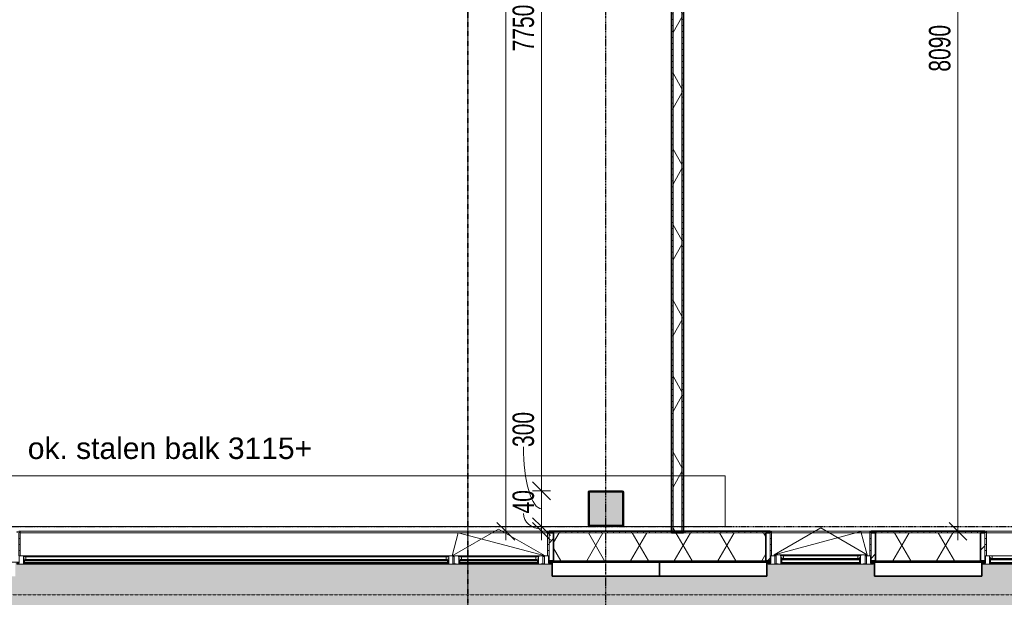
# Model space of a CAD drawing. Header units: millimetres. Extents: x -80560 to 110805, y -11020 to 52719.
# Tile 9 of 152: x 40780 to 49034, y 9408 to 14249. Entities that reach past the tile are written whole.
import ezdxf

# ---------------------------------------------------------------- set-up
doc = ezdxf.new("R2010")
doc.units = ezdxf.units.MM
for name, pattern in [('CENTER2', [20, 8, -4, 4, -4]), ('DASHDOT2', [8, 4, -2, 0, -2]), ('DASHED2', [6, 4, -2]), ('DASHED2-1', [3, 2, -1])]:
    doc.linetypes.add(name, pattern=pattern)
for name, color, linetype, lineweight in [('A-ANNO-DIMS', 211, 'Continuous', 9), ('A-ANNO-DIMS-100', 211, 'Continuous', 9), ('A-DETL-HDLN', 90, 'DASHED2', 18), ('A-DETL-MBND', 5, 'Continuous', 18), ('A-FLOR-OVHD', 1, 'DASHED2-1', 18), ('A-FLOR-PATT', 8, 'Continuous', 18), ('A-GENM', 13, 'Continuous', 18), ('A-GLAZ', 151, 'Continuous', 18), ('A-GLAZ-SILL', 1, 'Continuous', 18), ('A-WALL', 113, 'Continuous', 35), ('A-WALL-PATT', 111, 'Continuous', 35), ('G-ANNO-SYMB', 111, 'Continuous', 9), ('G-ANNO-TEXT', 231, 'Continuous', 9), ('I-WALL', 2, 'Continuous', 18), ('S-COLS', 52, 'Continuous', 18), ('S-GRID', 1, 'Continuous', 9)]:
    doc.layers.add(name, color=color, linetype=linetype, lineweight=lineweight)
doc.styles.add('Arial', font='arial.ttf', dxfattribs={"height": 180})
doc.styles.add('Arial_6', font='arial.ttf', dxfattribs={"width": 0.7, "height": 180})
doc.dimstyles.new('n3o_1_8', dxfattribs={"dimscale": 304.8, "dimtxt": 183.646692, "dimasz": 0.492126, "dimexe": 0.246063, "dimexo": 0.0625, "dimgap": 0.032808, "dimtad": 1, "dimdec": 0, "dimdsep": 46, "dimtxsty": 'Arial_6', "dimblk1": 'OBLIQUE', "dimblk2": 'OBLIQUE', "dimsah": 1, "dimcen": 0.09, "dimdle": 0.246063, "dimazin": 0, "dimtfac": 1, "dimtdec": 4, "dimtix": 1, "dimtmove": 0, "dimatfit": 3, "dimfxl": 0.246063, "dimfxlon": 1, "dimtvp": 1, "dimtolj": 1, "dimtzin": 0, "dimarcsym": 2})
doc.dimstyles.new('n3o_1_8_2', dxfattribs={"dimscale": 304.8, "dimtxt": 183.646692, "dimasz": 0.492126, "dimexe": 0.246063, "dimexo": 0.0625, "dimgap": 0.032808, "dimtad": 1, "dimdec": 0, "dimdsep": 46, "dimtxsty": 'Arial_6', "dimblk1": 'OBLIQUE', "dimblk2": 'OBLIQUE', "dimsah": 1, "dimcen": 0.09, "dimdle": 0.246063, "dimazin": 0, "dimtfac": 1, "dimtdec": 4, "dimtix": 1, "dimtmove": 1, "dimatfit": 3, "dimfxl": 0.246063, "dimfxlon": 1, "dimtvp": 1, "dimtolj": 1, "dimtzin": 0, "dimarcsym": 2})
pattern_1 = [(360, (46244.82, 13999), (1e-13, 50), [])]
pattern_2 = [(60, (24894.82, 0), (-274.963, 158.75), []), (120, (24894.82, 0), (-274.963, -158.75), [])]
pattern_3 = [(45, (0, 0), (-141.4214, 141.4214), [])]
pattern_4 = [(0, (0, 0), (0, 50), [])]

# ---------------------------------------------------------------- blocks, each defined once
blk = doc.blocks.new('Leonardo College_EHA_1489_R18_CF_situatie_2020_rvt-1-DO_00 begane grond')
at = {"layer": 'A-FLOR-PATT', "lineweight": 9}
h = blk.add_hatch(dxfattribs=at)
h.set_pattern_fill('FP_27', color=93, style=0, pattern_type=2)
h.set_pattern_definition([(90, (0, 0), (-456.197, 456.197), [120.967, -791.427]), (45, (0, 0), (-456.197, 456.197), [120.968, -524.193]), (135, (0, 0), (-456.197, -456.197), [120.968, -524.193])])
h.paths.add_polyline_path([(53547.8, 6923), (67447.4, 6923), (67424.9, 9701), (65130, 9701), (65130, 9711.4), (64440, 9713), (64440, 9701), (64450, 9701), (64450, 9584), (62200, 9584), (62200, 9701), (62210, 9701), (62210, 9720), (61625.9, 9721), (60390, 9721), (60390, 9701), (60400, 9701), (60400, 9584), (57700, 9584), (57700, 9701), (57710, 9701), (57710, 9721), (54990, 9721), (54990, 9701), (55000, 9701), (55000, 9584), (52300, 9584), (52300, 9701), (52268, 9701), (52268, 9694), (52290, 9694), (52290, 9684), (49610, 9684), (49610, 9694), (49632, 9694), (49632, 9701), (49600, 9700), (49600, 9584), (47450, 9584), (47450, 9701), (47418, 9701), (47418, 9694), (47440, 9694), (47440, 9684), (42960, 9684), (42960, 9694), (42982, 9694), (42982, 9701), (42950, 9700), (42950, 9584), (41600, 9584), (41600, 9701), (41568, 9701), (41568, 9694), (41590, 9694), (41590, 9684), (40683.4, 9684), (40682.5, 9678), (39817.5, 9678), (39816.6, 9684), (39710, 9684), (39710, 9694), (39732, 9694), (39732, 9701), (39700, 9701), (39700, 9584), (38800, 9584), (38800, 9701), (38768, 9701), (38768, 9694), (38790, 9694), (38790, 9684), (37910, 9684), (37910, 9694), (37932, 9694), (37932, 9701), (37900, 9701), (37900, 9584), (35200, 9584), (35200, 9701), (35168, 9701), (35168, 9694), (35190, 9694), (35190, 9684), (32510, 9684), (32510, 9694), (32532, 9694), (32532, 9701), (32500, 9701), (32500, 9584), (30100, 9584), (30100, 9701), (30068, 9701), (30068, 9694), (30090, 9694), (30090, 9684), (29210, 9684), (29210, 9694), (29232, 9694), (29232, 9701), (29200, 9701), (29200, 9584), (28527, 9584), (28527, 9701), (28495, 9701), (28495, 9694), (28517, 9694), (28517, 9684), (28412, 9684), (28409.5, 9668), (27544.5, 9668), (27542, 9684), (27437, 9684), (27437, 9694), (27459, 9694), (27459, 9701), (27427, 9701), (27427, 9584), (25750, 9584), (25750, 9701), (25718, 9701), (25718, 9694), (25740, 9694), (25740, 9684), (23960, 9684), (23960, 9694), (23982, 9694), (23982, 9701), (23950, 9700), (23950, 9584), (23050, 9584), (23050, 9701), (23018, 9701), (23018, 9694), (23040, 9694), (23040, 9684), (22160, 9684), (22160, 9694), (22182, 9694), (22182, 9701), (22150, 9701), (22150, 9584), (20350, 9584), (20350, 9701), (20318, 9701), (20318, 9694), (20340, 9694), (20340, 9684), (15860, 9684), (15860, 9694), (15882, 9694), (15882, 9701), (15850, 9700), (15850, 9584), (14384, 9584), (14384, 9721), (7590.2, 9721), (7590.2, 6923), (52710.1, 6923)], flags=0)
h.paths.add_polyline_path([(30068, 9713), (30073, 9713), (30073, 9721), (30068, 9721)], flags=0)
h.paths.add_polyline_path([(29227, 9713), (29232, 9713), (29232, 9721), (29227, 9721)], flags=0)
blk = doc.blocks.new('NLRS_28_SCO_UN_staalkolom koker betongevuld_gen_CGA - kolom B-1198781-DO_00 begane grond')
at = {"layer": 'S-COLS', "lineweight": 5}
h = blk.add_hatch(dxfattribs=at)
h.set_pattern_fill('FP_203', color=256, style=0, pattern_type=2)
h.set_pattern_definition([(45, (-20800, -10150), (-99.99975, 99.99975), []), (45, (-20715, -10150), (-99.99975, 99.99975), []), (45, (-20710, -10150), (-99.99975, 99.99975), []), (45, (-20705, -10150), (-99.99975, 99.99975), []), (45, (-20700, -10150), (-99.99975, 99.99975), []), (45, (-20695, -10150), (-99.99975, 99.99975), []), (45, (-20690, -10150), (-99.99975, 99.99975), []), (45, (-20685, -10150), (-99.99975, 99.99975), [])])
h.paths.add_polyline_path([(138, -150), (146.5, -146.5), (150, -138), (150, 138), (146.5, 146.5), (138, 150), (-138, 150), (-146.5, 146.5), (-150, 138), (-150, -138), (-146.5, -146.5), (-138, -150)], flags=0)
h.paths.add_polyline_path([(-134, -142), (-139.7, -139.7), (-142, -134), (-142, 134), (-139.7, 139.7), (-134, 142), (134, 142), (139.7, 139.7), (142, 134), (142, -134), (139.7, -139.7), (134, -142)], flags=0)
at = {"layer": 'S-COLS', "lineweight": 9}
blk.add_hatch(color=256, dxfattribs=at).paths.add_polyline_path([(134, -142), (139.7, -139.7), (142, -134), (142, 134), (139.7, 139.7), (134, 142), (-134, 142), (-139.7, 139.7), (-142, 134), (-142, -134), (-139.7, -139.7), (-134, -142)], flags=0)
at = {"layer": 'S-COLS'}
for p, q in [((-150, 138), (-150, -138)), ((-142, -134), (-142, 134)), ((138, 150), (-138, 150)), ((-134, 142), (134, 142)), ((142, 134), (142, -134)), ((150, -138), (150, 138)), ((-138, -150), (138, -150)), ((134, -142), (-134, -142))]:
    blk.add_line(p, q, dxfattribs=at)
at = {"layer": 'S-COLS', "lineweight": 35}
for p, q in [((-142, 134), (-142, -134)), ((134, 142), (-134, 142)), ((142, -134), (142, 134)), ((-134, -142), (134, -142))]:
    blk.add_line(p, q, dxfattribs=at)
at = {"layer": 'S-COLS'}
for centre, radius, start, end in [((-138, 138), 12, 90, 180), ((-134, 134), 8, 90, 180), ((134, 134), 8, 0, 90), ((138, 138), 12, 0, 90), ((-138, -138), 12, 180, 270), ((-134, -134), 8, 180, 270), ((134, -134), 8, 270, 0), ((138, -138), 12, 270, 360)]:
    blk.add_arc(centre, radius, start, end, dxfattribs=at)
at = {"layer": 'S-COLS', "lineweight": 35}
for centre, start, end in [((-134, 134), 90, 180), ((134, 134), 360, 90), ((-134, -134), 180, 270), ((134, -134), 270, 360)]:
    blk.add_arc(centre, 8, start, end, dxfattribs=at)
blk = doc.blocks.new('19112_SW_LeonardoCollege_R2020_rvt-1-DO_00 begane grond')
at = {"color": 50, "lineweight": 9}
blk.add_blockref('NLRS_28_SCO_UN_staalkolom koker betongevuld_gen_CGA - kolom B-1198781-DO_00 begane grond', (20800, 10150), dxfattribs=at)
blk = doc.blocks.new('NLRS_41_GM_WPB_spouwlat-SH_generiek_ISR - 235x38-33885906-DO_00 begane grond')
at = {"layer": 'A-GENM'}
h = blk.add_hatch(dxfattribs=at)
h.set_pattern_fill('FP_78', color=256, style=0, pattern_type=2)
h.set_pattern_definition(pattern_3)
h.paths.add_polyline_path([(22177, 9713), (22177, 9948), (22139, 9948), (22139, 9713)], flags=0)
for p, q in [((22177, 9948), (22139, 9948)), ((22139, 9948), (22139, 9713)), ((22177, 9713), (22177, 9948)), ((22139, 9713), (22177, 9713))]:
    blk.add_line(p, q, dxfattribs=at)
blk = doc.blocks.new('NLRS_41_GM_WPB_spouwlat-SH_generiek_ISR - 235x38-V33-DO_00 begane grond')
at = {"layer": 'A-GENM'}
h = blk.add_hatch(dxfattribs=at)
h.set_pattern_fill('FP_78', color=256, style=0, pattern_type=2)
h.set_pattern_definition(pattern_3)
h.paths.add_polyline_path([(23061, 9713), (23061, 9948), (23023, 9948), (23023, 9713)], flags=0)
for p, q in [((23061, 9948), (23023, 9948)), ((23023, 9948), (23023, 9713)), ((23061, 9713), (23061, 9948)), ((23023, 9713), (23061, 9713))]:
    blk.add_line(p, q, dxfattribs=at)
blk = doc.blocks.new('NLRS_41_GM_WPB_spouwlat-SH_generiek_ISR - 235x38-33868839-DO_00 begane grond')
at = {"layer": 'A-DETL-MBND'}
for p, q in [((22189, 9948), (23011, 9948)), ((22177, 9713), (22182, 9713)), ((23018, 9713), (23023, 9713))]:
    blk.add_line(p, q, dxfattribs=at)
blk = doc.blocks.new('41_dagkanten_SH_generiek_ISR - 12x204_5-33885907-DO_00 begane grond')
at = {"layer": 'A-GENM'}
h = blk.add_hatch(dxfattribs=at)
h.set_pattern_fill('FP_79', color=256, style=0, pattern_type=2)
h.set_pattern_definition(pattern_4)
h.paths.add_polyline_path([(23023, 9756), (23023, 9960.5), (23011, 9960.5), (23011, 9756), (23018, 9756)], flags=0)
for p, q in [((23023, 9960.5), (23011, 9960.5)), ((23011, 9960.5), (23011, 9756)), ((23023, 9756), (23023, 9960.5)), ((23018, 9756), (23023, 9756))]:
    blk.add_line(p, q, dxfattribs=at)
blk = doc.blocks.new('41_dagkanten_SH_generiek_ISR - 12x204_5-33885908-DO_00 begane grond')
at = {"layer": 'A-GENM'}
h = blk.add_hatch(dxfattribs=at)
h.set_pattern_fill('FP_80', color=256, style=0, pattern_type=2)
h.set_pattern_definition(pattern_4)
h.paths.add_polyline_path([(22177, 9756), (22189, 9756), (22189, 9960.5), (22177, 9960.5), (22177, 9922.4)], flags=0)
for p, q in [((22189, 9960.5), (22177, 9960.5)), ((22177, 9960.5), (22177, 9756)), ((22189, 9756), (22189, 9960.5)), ((22177, 9756), (22182, 9756))]:
    blk.add_line(p, q, dxfattribs=at)
blk = doc.blocks.new('merk 900 draaikiep HOOG - merk 900 draaikiep HOOG-32401496-DO_00 begane grond')
at = {"layer": 'A-GLAZ'}
for p, q in [((-362, 0), (-440, 0)), ((-440, 0), (-440, -10)), ((-362, -4), (-362, 0)), ((440, 0), (362, 0)), ((362, 0), (362, -4)), ((440, -10), (440, 0)), ((-440, -10), (-418, -10)), ((-418, -10), (-418, -72)), ((-418, -72), (-384, -72)), ((-384, -72), (-384, -4)), ((-384, -4), (-362, -4)), ((362, -4), (384, -4)), ((384, -4), (384, -72)), ((384, -72), (418, -72)), ((418, -72), (418, -10)), ((418, -10), (440, -10))]:
    blk.add_line(p, q, dxfattribs=at)
at = {"layer": 'A-GLAZ-SILL'}
for p, q in [((-357, 0), (-362, 0)), ((362, 0), (357, 0)), ((-372, -72), (-384, -72)), ((-357, -4), (-362, -4)), ((362, -4), (357, -4)), ((384, -72), (372, -72))]:
    blk.add_line(p, q, dxfattribs=at)
blk = doc.blocks.new('NLRS_41_GM_WPB_spouwlat-SH_generiek_ISR - 235x38-V35-DO_00 begane grond')
at = {"layer": 'A-GENM'}
h = blk.add_hatch(dxfattribs=at)
h.set_pattern_fill('FP_78', color=256, style=0, pattern_type=2)
h.set_pattern_definition(pattern_3)
h.paths.add_polyline_path([(20361, 9713), (20361, 9948), (20323, 9948), (20323, 9713)], flags=0)
for p, q in [((20361, 9948), (20323, 9948)), ((20323, 9948), (20323, 9713)), ((20361, 9713), (20361, 9948)), ((20323, 9713), (20361, 9713))]:
    blk.add_line(p, q, dxfattribs=at)
blk = doc.blocks.new('NLRS_41_GM_WPB_spouwlat-SH_generiek_ISR - 235x38-33868840-DO_00 begane grond')
at = {"layer": 'A-DETL-MBND'}
for p, q in [((15889, 9948), (20311, 9948)), ((15877, 9713), (15882, 9713)), ((20318, 9713), (20323, 9713))]:
    blk.add_line(p, q, dxfattribs=at)
blk = doc.blocks.new('41_dagkanten_SH_generiek_ISR - 12x204_5-V36-DO_00 begane grond')
at = {"layer": 'A-GENM'}
h = blk.add_hatch(dxfattribs=at)
h.set_pattern_fill('FP_79', color=256, style=0, pattern_type=2)
h.set_pattern_definition(pattern_4)
h.paths.add_polyline_path([(20323, 9756), (20323, 9960.5), (20311, 9960.5), (20311, 9756), (20318, 9756)], flags=0)
for p, q in [((20323, 9960.5), (20311, 9960.5)), ((20311, 9960.5), (20311, 9756)), ((20323, 9756), (20323, 9960.5)), ((20318, 9756), (20323, 9756))]:
    blk.add_line(p, q, dxfattribs=at)
blk = doc.blocks.new('41_dagkanten_SH_generiek_ISR - 12x204_5-V37-DO_00 begane grond')
at = {"layer": 'A-GENM'}
h = blk.add_hatch(dxfattribs=at)
h.set_pattern_fill('FP_80', color=256, style=0, pattern_type=2)
h.set_pattern_definition(pattern_4)
h.paths.add_polyline_path([(15882, 9756), (15889, 9756), (15889, 9960.5), (15877, 9960.5), (15877, 9756)], flags=0)
for p, q in [((15889, 9960.5), (15877, 9960.5)), ((15877, 9960.5), (15877, 9756)), ((15889, 9756), (15889, 9960.5)), ((15877, 9756), (15882, 9756))]:
    blk.add_line(p, q, dxfattribs=at)
blk = doc.blocks.new('merk 4500 draaikiep 1x HOOG - merk 4500 draaikiep 1x HOOG-33743888-DO_00 begane grond')
at = {"layer": 'A-GLAZ'}
for p, q in [((-2240, 10), (-2218, 10)), ((-2240, 0), (-2240, 10)), ((-2218, 72), (-2184, 72)), ((-2218, 10), (-2218, 72)), ((-2184, 72), (-2184, 4)), ((-2184, 4), (-2162, 4)), ((-2162, 4), (-2162, 0)), ((1360, 4), (1382, 4)), ((1360, 0), (1360, 4)), ((1382, 72), (1416, 72)), ((1382, 4), (1382, 72)), ((1416, 72), (1416, 4)), ((1416, 4), (1438, 4)), ((1438, 4), (1438, 0)), ((2162, 4), (2184, 4)), ((2162, 0), (2162, 4)), ((2184, 72), (2218, 72)), ((2184, 4), (2184, 72)), ((2218, 72), (2218, 10)), ((2218, 10), (2240, 10)), ((2240, 10), (2240, 0)), ((-2162, 0), (-2240, 0)), ((1438, 0), (1360, 0)), ((2240, 0), (2162, 0))]:
    blk.add_line(p, q, dxfattribs=at)
at = {"layer": 'A-GLAZ-SILL'}
for p, q in [((-2184, 72), (1382, 72)), ((-2162, 4), (1360, 4)), ((-2162, 0), (1360, 0)), ((1416, 72), (2184, 72)), ((1438, 4), (1443, 4)), ((1438, 0), (1443, 0)), ((2157, 4), (2162, 4)), ((2157, 0), (2162, 0))]:
    blk.add_line(p, q, dxfattribs=at)
blk = doc.blocks.new('NLRS_41_GM_WPB_spouwlat-SH_generiek_ISR - 235x38-V38-DO_00 begane grond')
at = {"layer": 'A-GENM'}
h = blk.add_hatch(dxfattribs=at)
h.set_pattern_fill('FP_78', color=256, style=0, pattern_type=2)
h.set_pattern_definition(pattern_3)
h.paths.add_polyline_path([(23977, 9713), (23977, 9948), (23939, 9948), (23939, 9713)], flags=0)
for p, q in [((23977, 9948), (23939, 9948)), ((23939, 9948), (23939, 9713)), ((23977, 9713), (23977, 9948)), ((23939, 9713), (23977, 9713))]:
    blk.add_line(p, q, dxfattribs=at)
blk = doc.blocks.new('NLRS_41_GM_WPB_spouwlat-SH_generiek_ISR - 235x38-33868841-DO_00 begane grond')
at = {"layer": 'A-DETL-MBND'}
for p, q in [((23989, 9948), (25711, 9948)), ((23977, 9713), (23982, 9713)), ((25718, 9713), (25723, 9713))]:
    blk.add_line(p, q, dxfattribs=at)
blk = doc.blocks.new('41_dagkanten_SH_generiek_ISR - 12x204_5-V41-DO_00 begane grond')
at = {"layer": 'A-GENM'}
h = blk.add_hatch(dxfattribs=at)
h.set_pattern_fill('FP_80', color=256, style=0, pattern_type=2)
h.set_pattern_definition(pattern_4)
h.paths.add_polyline_path([(23982, 9756), (23989, 9756), (23989, 9960.5), (23977, 9960.5), (23977, 9756)], flags=0)
for p, q in [((23989, 9960.5), (23977, 9960.5)), ((23977, 9960.5), (23977, 9756)), ((23989, 9756), (23989, 9960.5)), ((23977, 9756), (23982, 9756))]:
    blk.add_line(p, q, dxfattribs=at)
blk = doc.blocks.new('merk 1800 draaikiep HOOG - merk 1800 draaikiep HOOG-33712801-DO_00 begane grond')
at = {"layer": 'A-GLAZ'}
for p, q in [((-890, 10), (-868, 10)), ((-890, 0), (-890, 10)), ((-868, 72), (-834, 72)), ((-868, 10), (-868, 72)), ((-834, 72), (-834, 4)), ((-834, 4), (-812, 4)), ((-812, 4), (-812, 0)), ((-39, 4), (-17, 4)), ((-39, 0), (-39, 4)), ((-17, 72), (17, 72)), ((-17, 4), (-17, 72)), ((17, 72), (17, 4)), ((17, 4), (39, 4)), ((39, 4), (39, 0)), ((812, 4), (834, 4)), ((812, 0), (812, 4)), ((834, 72), (868, 72)), ((834, 4), (834, 72)), ((868, 72), (868, 10)), ((868, 10), (890, 10)), ((890, 10), (890, 0)), ((-812, 0), (-890, 0)), ((39, 0), (-39, 0)), ((890, 0), (812, 0))]:
    blk.add_line(p, q, dxfattribs=at)
at = {"layer": 'A-GLAZ-SILL'}
for p, q in [((-812, 4), (-39, 4)), ((-812, 0), (-39, 0)), ((17, 72), (29, 72)), ((39, 4), (44, 4)), ((39, 0), (44, 0)), ((807, 4), (812, 4)), ((807, 0), (812, 0)), ((822, 72), (834, 72))]:
    blk.add_line(p, q, dxfattribs=at)
blk = doc.blocks.new('31_n3o_RT72_raam binnensponning_771017_v3 - Type 1-33702704-DO_00 begane grond')
at = {"layer": 'A-GENM'}
for p, q in [((-312, 4), (-357, 4)), ((-357, 4), (-357, -1)), ((-334, -68), (-334, 0)), ((-334, 0), (-312, 0)), ((-312, 0), (-312, 4)), ((-312, 4), (312, 4)), ((312, 0), (-312, 0)), ((357, 4), (312, 4)), ((312, 4), (312, 0)), ((312, 0), (334, 0)), ((334, 0), (334, -68)), ((357, -1), (357, 4)), ((-372, -72), (-390, -72)), ((-390, -72), (-390, -76)), ((-390, -76), (-340, -76)), ((-357, -1), (-372, -1)), ((-372, -1), (-372, -72)), ((-340, -76), (-334, -68)), ((340, -76), (-340, -76)), ((334, -68), (340, -76)), ((340, -76), (390, -76)), ((372, -1), (357, -1)), ((372, -72), (372, -1)), ((390, -72), (372, -72)), ((390, -76), (390, -72))]:
    blk.add_line(p, q, dxfattribs=at)
blk = doc.blocks.new('Mobility Plan Swing v2 - Mobility Plan Swing v2-33702714-DO_00 begane grond')
at = {"layer": 'A-GENM'}
for p, q in [((-390, 0), (0, 225.2)), ((-390, 0), (337.7, 195)), ((0, 225.2), (390, 0)), ((390, 0), (337.7, 195))]:
    blk.add_line(p, q, dxfattribs=at)
blk = doc.blocks.new('30_n3o_RT72_glas met glaslat - Type 1-33702709-DO_00 begane grond')
at = {"layer": 'A-GENM'}
for points in [[(326.2, -5), (-329, -5), (-329, -11), (329, -11), (329, -5)], [(326.2, -35), (-329, -35), (-329, -41), (329, -41), (329, -35)]]:
    blk.add_hatch(color=256, dxfattribs=at).paths.add_polyline_path(points, flags=0)
for p, q in [((329, -5), (-329, -5)), ((-329, -5), (-329, -11)), ((-325, -5), (-329, -5)), ((-329, -5), (-329, -41)), ((-329, -11), (329, -11)), ((329, -35), (-329, -35)), ((-329, -35), (-329, -41)), ((-329, -41), (329, -41)), ((-329, -41), (-325, -41)), ((-325, -41), (-325, -5)), ((329, -5), (325, -5)), ((325, -5), (325, -41)), ((325, -41), (329, -41)), ((329, -11), (329, -5)), ((329, -41), (329, -5)), ((329, -41), (329, -35))]:
    blk.add_line(p, q, dxfattribs=at)
blk = doc.blocks.new('DPWP_30_n3o_RT72_glas met glaslat Frame1 - Type 1-33702712-DO_00 begane grond')
at = {"layer": 'A-GENM'}
for p, q in [((-317.317, -5), (-334, -15)), ((-334, -15), (-334, -27)), ((-334, -27), (-312, -27)), ((-312, -5), (-317.317, -5)), ((312, -5), (-312, -5)), ((-312, -27), (-312, -5)), ((312, -27), (-312, -27)), ((317.317, -5), (312, -5)), ((312, -5), (312, -27)), ((312, -27), (334, -27)), ((334, -15), (317.317, -5)), ((334, -27), (334, -15))]:
    blk.add_line(p, q, dxfattribs=at)
blk = doc.blocks.new('30_n3o_RT72_glas met glaslat - Type 1-33712815-DO_00 begane grond')
at = {"layer": 'A-GENM'}
for points in [[(-388.6, 35), (403.5, 35), (403.5, 41), (-403.5, 41), (-403.5, 35)], [(-388.6, 5), (403.5, 5), (403.5, 11), (-403.5, 11), (-403.5, 5)]]:
    blk.add_hatch(color=256, dxfattribs=at).paths.add_polyline_path(points, flags=0)
for p, q in [((403.5, 41), (-403.5, 41)), ((-403.5, 41), (-403.5, 35)), ((-399.5, 41), (-403.5, 41)), ((-403.5, 41), (-403.5, 5)), ((-403.5, 35), (403.5, 35)), ((403.5, 11), (-403.5, 11)), ((-403.5, 11), (-403.5, 5)), ((-403.5, 5), (403.5, 5)), ((-403.5, 5), (-399.5, 5)), ((-399.5, 5), (-399.5, 41)), ((403.5, 41), (399.5, 41)), ((399.5, 41), (399.5, 5)), ((399.5, 5), (403.5, 5)), ((403.5, 35), (403.5, 41)), ((403.5, 5), (403.5, 41)), ((403.5, 5), (403.5, 11))]:
    blk.add_line(p, q, dxfattribs=at)
blk = doc.blocks.new('DPWP_30_n3o_RT72_glas met glaslat Frame1 - Type 1-33712818-DO_00 begane grond')
at = {"layer": 'A-GENM'}
for p, q in [((-386.5, 27), (-408.5, 27)), ((-408.5, 15), (-391.817, 5)), ((-391.817, 5), (-386.5, 5)), ((-386.5, 27), (386.5, 27)), ((-386.5, 5), (-386.5, 27)), ((-386.5, 5), (386.5, 5)), ((408.5, 27), (386.5, 27)), ((386.5, 27), (386.5, 5)), ((386.5, 5), (391.817, 5)), ((391.817, 5), (408.5, 15))]:
    blk.add_line(p, q, dxfattribs=at)
blk = doc.blocks.new('30_n3o_RT62_glas met glaslat - Type 1-33743894-DO_00 begane grond')
at = {"layer": 'A-GENM'}
for points in [[(-1778, 25), (1778, 25), (1778, 31), (-1778, 31)], [(-1778, 5), (1778, 5), (1778, 11), (-1778, 11)]]:
    blk.add_hatch(color=256, dxfattribs=at).paths.add_polyline_path(points, flags=0)
for p, q in [((1778, 31), (-1778, 31)), ((-1778, 31), (-1778, 25)), ((-1774, 31), (-1778, 31)), ((-1778, 31), (-1778, 5)), ((-1778, 25), (1778, 25)), ((1778, 11), (-1778, 11)), ((-1778, 11), (-1778, 5)), ((-1778, 5), (1778, 5)), ((-1778, 5), (-1774, 5)), ((-1774, 5), (-1774, 31)), ((1778, 31), (1774, 31)), ((1774, 31), (1774, 5)), ((1774, 5), (1778, 5)), ((1778, 25), (1778, 31)), ((1778, 5), (1778, 31)), ((1778, 5), (1778, 11))]:
    blk.add_line(p, q, dxfattribs=at)
blk = doc.blocks.new('31_n3o_RT62_raam binnensponning_770817_v3 - Type 1-33731081-DO_00 begane grond')
at = {"layer": 'A-GENM'}
for p, q in [((-340, 66), (-384, 66)), ((-384, 62), (-372, 62)), ((-372, 62), (-372, 1)), ((-372, 1), (-357, 1)), ((-357, 1), (-357, -4)), ((-334, 58), (-340, 66)), ((-340, 66), (340, 66)), ((-334, 0), (-334, 58)), ((-312, 0), (-334, 0)), ((-312, -4), (-312, 0)), ((-312, 0), (312, 0)), ((334, 0), (312, 0)), ((312, 0), (312, -4)), ((340, 66), (334, 58)), ((334, 58), (334, 0)), ((384, 66), (340, 66)), ((357, -4), (357, 1)), ((357, 1), (372, 1)), ((372, 1), (372, 62)), ((372, 62), (384, 62)), ((-357, -4), (-312, -4)), ((-312, -4), (312, -4)), ((312, -4), (357, -4))]:
    blk.add_line(p, q, dxfattribs=at)
blk = doc.blocks.new('Mobility Plan Swing v2 - Mobility Plan Swing v2-33731092-DO_00 begane grond')
at = {"layer": 'A-GENM'}
for p, q in [((-390, 0), (337.7, -195)), ((-390, 0), (0, -225.2)), ((0, -225.2), (390, 0)), ((390, 0), (337.7, -195))]:
    blk.add_line(p, q, dxfattribs=at)
blk = doc.blocks.new('DPWP_30_n3o_RT62_glas met glaslat Frame1 - Type 1-33743897-DO_00 begane grond')
at = {"layer": 'A-GENM'}
for p, q in [((-1761, 27), (-1783, 27)), ((-1783, 15), (-1766.317, 5)), ((-1766.317, 5), (-1761, 5)), ((-1761, 5), (-1761, 27)), ((-1761, 27), (1761, 27)), ((-1761, 5), (1761, 5)), ((1783, 27), (1761, 27)), ((1761, 27), (1761, 5)), ((1761, 5), (1766.317, 5)), ((1766.317, 5), (1783, 15))]:
    blk.add_line(p, q, dxfattribs=at)
blk = doc.blocks.new('30_n3o_RT62_glas met glaslat - Type 1-33731086-DO_00 begane grond')
at = {"layer": 'A-GENM'}
for points in [[(318.1, 25), (329, 25), (329, 31), (-329, 31), (-329, 25), (24.5, 25)], [(-329, 5), (329, 5), (329, 11), (-329, 11)]]:
    blk.add_hatch(color=256, dxfattribs=at).paths.add_polyline_path(points, flags=0)
for p, q in [((329, 31), (-329, 31)), ((-329, 31), (-329, 25)), ((-325, 31), (-329, 31)), ((-329, 31), (-329, 5)), ((-329, 25), (329, 25)), ((329, 11), (-329, 11)), ((-329, 11), (-329, 5)), ((-329, 5), (329, 5)), ((-329, 5), (-325, 5)), ((-325, 5), (-325, 31)), ((329, 31), (325, 31)), ((325, 31), (325, 5)), ((325, 5), (329, 5)), ((329, 25), (329, 31)), ((329, 5), (329, 31)), ((329, 5), (329, 11))]:
    blk.add_line(p, q, dxfattribs=at)
blk = doc.blocks.new('DPWP_30_n3o_RT62_glas met glaslat Frame1 - Type 1-33731089-DO_00 begane grond')
at = {"layer": 'A-GENM'}
for p, q in [((-312, 27), (-334, 27)), ((-334, 27), (-334, 15)), ((-334, 15), (-317.317, 5)), ((-317.317, 5), (-312, 5)), ((-312, 5), (-312, 27)), ((-312, 27), (312, 27)), ((-312, 5), (312, 5)), ((334, 27), (312, 27)), ((312, 27), (312, 5)), ((312, 5), (317.317, 5)), ((317.317, 5), (334, 15)), ((334, 15), (334, 27))]:
    blk.add_line(p, q, dxfattribs=at)
blk = doc.blocks.new('DIMBLOCK125-DO_00 begane grond')
at = {"layer": 'A-ANNO-DIMS-100'}
for p, q in [((44855.1, 21200), (44780.1, 21275)), ((44855.1, 9885.5), (44855.1, 21275)), ((44780.1, 21200), (44930.1, 21200)), ((44855.1, 21200), (44780.1, 21200)), ((44855.1, 21200), (44930.1, 21125)), ((44855.1, 9960.5), (44780.1, 10035.5)), ((44780.1, 9960.5), (44930.1, 9960.5)), ((44855.1, 9960.5), (44780.1, 9960.5)), ((44855.1, 9960.5), (44930.1, 9885.5))]:
    blk.add_line(p, q, dxfattribs=at)
at = {"layer": 'A-ANNO-DIMS-100', "color": 0, "insert": (44611.5, 15340.1), "char_height": 180, "width": 576.368, "attachment_point": 1, "rotation": 90, "line_spacing_factor": 0.941778, "style": 'Arial_6'}
blk.add_mtext('11240', dxfattribs=at)
blk = doc.blocks.new('_Oblique')
at = {"color": 0, "linetype": 'ByBlock', "lineweight": -2}
blk.add_line((-0.5, -0.5), (0.5, 0.5), dxfattribs=at)
blk = doc.blocks.new('DIMBLOCK132-DO_00 begane grond')
at = {"layer": 'A-ANNO-DIMS-100'}
for p, q in [((45155.1, 18050), (45080.1, 18125)), ((45230.1, 18050), (45080.1, 18050)), ((45155.1, 18050), (45155.1, 10300)), ((45155.1, 18050), (45230.1, 17975)), ((45155.1, 18050), (45230.1, 18050)), ((45155.1, 10300), (45080.1, 10375)), ((45230.1, 10300), (45080.1, 10300)), ((45155.1, 10300), (45230.1, 10225)), ((45155.1, 10300), (45230.1, 10300))]:
    blk.add_line(p, q, dxfattribs=at)
at = {"layer": 'A-ANNO-DIMS-100', "color": 0, "insert": (44911.5, 13982.9), "char_height": 180, "width": 461.094, "attachment_point": 1, "rotation": 90, "line_spacing_factor": 0.941778, "style": 'Arial_6'}
blk.add_mtext('7750', dxfattribs=at)
blk = doc.blocks.new('DIMBLOCK133-DO_00 begane grond')
at = {"layer": 'A-ANNO-DIMS-100'}
for p, q in [((45155.1, 10300), (45080.1, 10375)), ((45230.1, 10300), (45080.1, 10300)), ((45155.1, 10300), (45155.1, 10000)), ((45155.1, 10300), (45230.1, 10225)), ((45155.1, 10300), (45230.1, 10300)), ((45155.1, 10000), (45080.1, 10075)), ((45230.1, 10000), (45080.1, 10000)), ((45155.1, 10000), (45230.1, 9925)), ((45155.1, 10000), (45230.1, 10000))]:
    blk.add_line(p, q, dxfattribs=at)
blk.add_ellipse((45155.1, 10667.3), major_axis=(0, 517.3), ratio=0.292405, start_param=1.570796, end_param=3.141593, dxfattribs=at)
at = {"layer": 'A-ANNO-DIMS-100', "color": 0, "insert": (44911.5, 10667.3), "char_height": 180, "width": 345.821, "attachment_point": 1, "rotation": 90, "line_spacing_factor": 0.941778, "style": 'Arial_6'}
blk.add_mtext('300', dxfattribs=at)
blk = doc.blocks.new('DIMBLOCK134-DO_00 begane grond')
at = {"layer": 'A-ANNO-DIMS-100'}
for p, q in [((45155.1, 10000), (45080.1, 10075)), ((45155.1, 9960.5), (45080.1, 10035.5)), ((45230.1, 10000), (45080.1, 10000)), ((45155.1, 10000), (45155.1, 9885.5)), ((45155.1, 10000), (45230.1, 9925)), ((45155.1, 10000), (45230.1, 10000)), ((45230.1, 9960.5), (45080.1, 9960.5)), ((45155.1, 9960.5), (45230.1, 9885.5)), ((45155.1, 9960.5), (45230.1, 9960.5))]:
    blk.add_line(p, q, dxfattribs=at)
blk.add_ellipse((45155.1, 10110.3), major_axis=(151.3, 0), ratio=0.859793, start_param=3.141593, end_param=4.712389, dxfattribs=at)
at = {"layer": 'A-ANNO-DIMS-100', "color": 0, "insert": (44911.5, 10110.3), "char_height": 180, "width": 230.547, "attachment_point": 1, "rotation": 90, "line_spacing_factor": 0.941778, "style": 'Arial_6'}
blk.add_mtext('40', dxfattribs=at)
blk = doc.blocks.new('DIMBLOCK147-DO_00 begane grond')
at = {"layer": 'A-ANNO-DIMS-100'}
for p, q in [((48646.1, 18050), (48571.1, 18125)), ((48571.1, 18050), (48721.1, 18050)), ((48646.1, 18050), (48571.1, 18050)), ((48646.1, 9885.5), (48646.1, 18050)), ((48646.1, 18050), (48721.1, 17975)), ((48646.1, 9960.5), (48571.1, 10035.5)), ((48571.1, 9960.5), (48721.1, 9960.5)), ((48646.1, 9960.5), (48571.1, 9960.5)), ((48646.1, 9960.5), (48721.1, 9885.5))]:
    blk.add_line(p, q, dxfattribs=at)
at = {"layer": 'A-ANNO-DIMS-100', "color": 0, "insert": (48402.4, 13813.1), "char_height": 180, "width": 461.094, "attachment_point": 1, "rotation": 90, "line_spacing_factor": 0.941778, "style": 'Arial_6'}
blk.add_mtext('8090', dxfattribs=at)
blk = doc.blocks.new('DIMBLOCK272-DO_00 begane grond')
at = {"layer": 'A-ANNO-DIMS-100'}
for p, q in [((102364.8, 10470.3), (102364.8, 5571.3)), ((102364.8, 5646.3), (102364.8, 10470.3)), ((39278.8, 5646.3), (39353.8, 5721.3)), ((39278.8, 5721.3), (39278.8, 5571.3)), ((39278.8, 5646.3), (39278.8, 5721.3)), ((102364.8, 5646.3), (102439.8, 5721.3)), ((39203.8, 5646.3), (102439.8, 5646.3)), ((39278.8, 5646.3), (39203.8, 5571.3)), ((102364.8, 5646.3), (102289.8, 5571.3))]:
    blk.add_line(p, q, dxfattribs=at)
at = {"layer": 'A-ANNO-DIMS-100', "color": 0, "insert": (70581.7, 5889.9), "char_height": 180, "width": 576.368, "attachment_point": 1, "line_spacing_factor": 0.941778, "style": 'Arial_6'}
blk.add_mtext('63086', dxfattribs=at)

msp = doc.modelspace()

# ---------------------------------------------------------------- hatches: boundary and pattern name
at = {"layer": 'A-WALL-PATT', "lineweight": 18}
h = msp.add_hatch(dxfattribs=at)
h.set_pattern_fill('FP_72', color=256, angle=90, style=0, pattern_type=2)
h.set_pattern_definition(pattern_1)
h.paths.add_polyline_path([(46257.3, 9948), (46257.3, 18137.5), (46244.8, 18137.5), (46244.8, 9948)], flags=0)
h = msp.add_hatch(dxfattribs=at)
h.set_pattern_fill('FP_2', color=256, style=0, pattern_type=2)
h.set_pattern_definition(pattern_2)
h.paths.add_polyline_path([(46257.3, 9948), (46332.3, 9948), (46332.3, 18062.5), (46257.3, 18062.5), (46257.3, 10255.6)], flags=0)
h = msp.add_hatch(dxfattribs=at)
h.set_pattern_fill('FP_72', color=256, angle=90, style=0, pattern_type=2)
h.set_pattern_definition(pattern_1)
h.paths.add_polyline_path([(46344.8, 9948), (46344.8, 18050), (46332.3, 18050), (46332.3, 9948)], flags=0)
h = msp.add_hatch(dxfattribs=at)
h.set_pattern_fill('FP_2', color=256, style=0, pattern_type=2)
h.set_pattern_definition(pattern_2)
h.paths.add_polyline_path([(78297.9, 9713), (78321.8, 9713), (78321.8, 9948), (77205.8, 9948), (77205.8, 9713), (77710.5, 9713)], flags=0)
h.paths.add_polyline_path([(74483.8, 9713), (74483.8, 9948), (72355.8, 9948), (72355.8, 9713), (74186.5, 9713)], flags=0)
h.paths.add_polyline_path([(67725.7, 9713), (67833.8, 9713), (67833.8, 9948), (66505.8, 9948), (66505.8, 9713), (66551, 9713)], flags=0)
h.paths.add_polyline_path([(64495.3, 9713), (64583.8, 9713), (64583.8, 9948), (63705.8, 9948), (63705.8, 9713), (64201.6, 9713)], flags=0)
h.paths.add_polyline_path([(62783.8, 9713), (62783.8, 9948), (60105.8, 9948), (60105.8, 9713), (62733.3, 9713)], flags=0)
h.paths.add_polyline_path([(57153.5, 9713), (57383.8, 9713), (57383.8, 9948), (55005.8, 9948), (55005.8, 9713), (56566.2, 9713)], flags=0)
h.paths.add_polyline_path([(54083.8, 9713), (54083.8, 9948), (53432.8, 9948), (53432.8, 9713), (53629.4, 9713)], flags=0)
h.paths.add_polyline_path([(52310.8, 9713), (52310.8, 9948), (50655.8, 9948), (50655.8, 9713), (52161.1, 9713)], flags=0)
h.paths.add_polyline_path([(46875, 9713), (47033.8, 9713), (47033.8, 9948), (45255.8, 9948), (45255.8, 9713), (46581.3, 9713)], flags=0)
h.paths.add_polyline_path([(48833.8, 9713), (48833.8, 9948), (47955.8, 9948), (47955.8, 9713), (48343.3, 9713)], flags=0)
h.paths.add_polyline_path([(40733.8, 9713), (40733.8, 9948), (39407.8, 9948), (39407.8, 9713), (40707.9, 9713)], flags=0)
h = msp.add_hatch(dxfattribs=at)
h.set_pattern_fill('FP_231', color=256, angle=90, style=0, pattern_type=2)
h.set_pattern_definition([(90, (58858.82, 9701), (-50, -2e-13), [])])
h.paths.add_polyline_path([(77167.8, 9948), (78321.8, 9948), (78321.8, 9960.5), (77167.8, 9960.5)], flags=0)
h.paths.add_polyline_path([(72317.8, 9948), (74521.8, 9948), (74521.8, 9960.5), (72317.8, 9960.5)], flags=0)
h.paths.add_polyline_path([(67725.7, 9948), (67871.8, 9948), (67871.8, 9960.5), (66467.8, 9960.5), (66467.8, 9948), (66551, 9948)], flags=0)
h.paths.add_polyline_path([(64583.8, 9948), (64621.8, 9948), (64621.8, 9960.5), (63667.8, 9960.5), (63667.8, 9948), (64201.6, 9948)], flags=0)
h.paths.add_polyline_path([(62821.8, 9948), (62821.8, 9960.5), (60067.8, 9960.5), (60067.8, 9948), (62783.8, 9948)], flags=0)
h.paths.add_polyline_path([(56566.2, 9948), (57421.8, 9948), (57421.8, 9960.5), (54967.8, 9960.5), (54967.8, 9948), (56272.5, 9948)], flags=0)
h.paths.add_polyline_path([(53923.1, 9948), (54121.8, 9948), (54121.8, 9960.5), (53394.8, 9960.5), (53394.8, 9948), (53629.4, 9948)], flags=0)
h.paths.add_polyline_path([(51867.4, 9948), (52348.8, 9948), (52348.8, 9960.5), (50617.8, 9960.5), (50617.8, 9948), (51573.7, 9948)], flags=0)
h.paths.add_polyline_path([(48871.8, 9948), (48871.8, 9960.5), (47917.8, 9960.5), (47917.8, 9948), (48833.8, 9948)], flags=0)
h.paths.add_polyline_path([(47071.8, 9948), (47071.8, 9960.5), (45217.8, 9960.5), (45217.8, 9948), (47033.8, 9948)], flags=0)
h.paths.add_polyline_path([(40707.9, 9948), (40771.8, 9948), (40771.8, 9960.5), (39642.8, 9960.5), (39642.8, 9948)], flags=0)
h = msp.add_hatch(dxfattribs=at)
h.set_pattern_fill('FP_230', color=256, style=0, pattern_type=2)
h.set_pattern_definition([(0, (58858.82, 9701), (2e-14, 50), [])])
h.paths.add_polyline_path([(78321.8, 9701), (78321.8, 9713), (77167.8, 9713), (77167.8, 9701), (78297.9, 9701)], flags=0)
h.paths.add_polyline_path([(74521.8, 9701), (74521.8, 9713), (72317.8, 9713), (72317.8, 9701), (74186.5, 9701)], flags=0)
h.paths.add_polyline_path([(67725.7, 9701), (67871.8, 9701), (67871.8, 9713), (66467.8, 9713), (66467.8, 9701), (66551, 9701)], flags=0)
h.paths.add_polyline_path([(64621.8, 9701), (64621.8, 9713), (63667.8, 9713), (63667.8, 9701), (64495.3, 9701)], flags=0)
h.paths.add_polyline_path([(62733.3, 9701), (62821.8, 9701), (62821.8, 9713), (60067.8, 9713), (60067.8, 9701), (62439.6, 9701)], flags=0)
h.paths.add_polyline_path([(57421.8, 9701), (57421.8, 9713), (54967.8, 9713), (54967.8, 9701), (57153.5, 9701)], flags=0)
h.paths.add_polyline_path([(53629.4, 9701), (54121.8, 9701), (54121.8, 9713), (53394.8, 9713), (53394.8, 9701)], flags=0)
h.paths.add_polyline_path([(52161.1, 9701), (52348.8, 9701), (52348.8, 9713), (50617.8, 9713), (50617.8, 9701), (51867.4, 9701)], flags=0)
h.paths.add_polyline_path([(48049.7, 9701), (48871.8, 9701), (48871.8, 9713), (47917.8, 9713), (47917.8, 9701)], flags=0)
h.paths.add_polyline_path([(46581.3, 9701), (47071.8, 9701), (47071.8, 9713), (45217.8, 9713), (45217.8, 9701), (45406.6, 9701)], flags=0)
h.paths.add_polyline_path([(39395.8, 9701), (40771.8, 9701), (40771.8, 9713), (39395.8, 9713)], flags=0)

# ---------------------------------------------------------------- linework, layer by layer
at = {"layer": 'A-DETL-HDLN'}
for p, q in [((37294.8, 10425), (46694.8, 10425)), ((46694.8, 10425), (46694.8, 10000)), ((46694.8, 10000), (37294.8, 10000))]:
    msp.add_line(p, q, dxfattribs=at)
at = {"layer": 'A-FLOR-OVHD'}
msp.add_line((102310.7, 9429), (36723.8, 9429), dxfattribs=at)
at = {"layer": 'A-WALL', "lineweight": 18}
for p, q in [((46257.3, 18137.5), (46257.3, 9948)), ((46332.3, 18062.5), (46332.3, 9948)), ((40783.8, 9960.5), (45205.8, 9960.5)), ((40783.8, 9948), (45205.8, 9948)), ((45255.8, 9948), (47033.8, 9948)), ((47083.8, 9960.5), (47905.8, 9960.5)), ((47083.8, 9948), (47905.8, 9948)), ((47955.8, 9948), (48833.8, 9948)), ((48883.8, 9960.5), (50605.8, 9960.5)), ((48883.8, 9948), (50605.8, 9948)), ((45217.8, 9713), (45212.8, 9713)), ((45217.8, 9701), (45212.8, 9701)), ((45255.8, 9713), (47033.8, 9713)), ((47076.8, 9713), (47071.8, 9713)), ((47076.8, 9701), (47071.8, 9701)), ((47917.8, 9713), (47912.8, 9713)), ((47917.8, 9701), (47912.8, 9701)), ((47955.8, 9713), (48833.8, 9713)), ((48876.8, 9713), (48871.8, 9713)), ((48876.8, 9701), (48871.8, 9701))]:
    msp.add_line(p, q, dxfattribs=at)
at = {"layer": 'A-WALL'}
for p, q in [((47071.8, 9960.5), (45217.8, 9960.5)), ((45217.8, 9960.5), (45217.8, 9948)), ((45217.8, 9948), (45255.8, 9948)), ((45255.8, 9948), (45255.8, 9713)), ((47033.8, 9713), (47033.8, 9948)), ((47033.8, 9948), (47071.8, 9948)), ((47071.8, 9948), (47071.8, 9960.5)), ((48871.8, 9960.5), (47917.8, 9960.5)), ((47917.8, 9960.5), (47917.8, 9948)), ((47917.8, 9948), (47955.8, 9948)), ((47955.8, 9948), (47955.8, 9713)), ((48833.8, 9713), (48833.8, 9948)), ((48833.8, 9948), (48871.8, 9948)), ((48871.8, 9948), (48871.8, 9960.5)), ((45255.8, 9713), (45217.8, 9713)), ((45217.8, 9713), (45217.8, 9701)), ((45217.8, 9701), (47071.8, 9701)), ((45244.8, 9701), (45244.8, 9584)), ((46144.8, 9701), (46144.8, 9584)), ((47071.8, 9713), (47033.8, 9713)), ((47044.8, 9584), (47044.8, 9701)), ((47071.8, 9701), (47071.8, 9713)), ((47955.8, 9713), (47917.8, 9713)), ((47917.8, 9713), (47917.8, 9701)), ((47917.8, 9701), (48871.8, 9701)), ((47944.8, 9701), (47944.8, 9584)), ((48871.8, 9713), (48833.8, 9713)), ((48844.8, 9584), (48844.8, 9701)), ((48871.8, 9701), (48871.8, 9713)), ((45244.8, 9584), (47044.8, 9584)), ((47944.8, 9584), (48844.8, 9584))]:
    msp.add_line(p, q, dxfattribs=at)
at = {"layer": 'G-ANNO-SYMB', "linetype": 'DASHDOT2', "lineweight": 35}
msp.add_line((44537, 38972), (44537, 9065.8), dxfattribs=at)
at = {"layer": 'I-WALL', "lineweight": 35}
for p, q in [((46244.8, 18150), (46244.8, 9948)), ((46344.8, 9948), (46344.8, 18050)), ((46244.8, 9948), (46344.8, 9948))]:
    msp.add_line(p, q, dxfattribs=at)
at = {"layer": 'S-GRID', "linetype": 'CENTER2', "lineweight": 25}
for p, q in [((45694.8, 4383.3), (45694.8, 52119.1)), ((29945.3, 10000), (110204.9, 10000))]:
    msp.add_line(p, q, dxfattribs=at)

# ---------------------------------------------------------------- block references
at = {"color": 250, "lineweight": 5}
for name in ['Leonardo College_EHA_1489_R18_CF_situatie_2020_rvt-1-DO_00 begane grond', '19112_SW_LeonardoCollege_R2020_rvt-1-DO_00 begane grond']:
    msp.add_blockref(name, (24894.8, 0), dxfattribs=at)
at = {"layer": 'A-GENM'}
for name, p in [('Mobility Plan Swing v2 - Mobility Plan Swing v2-33702714-DO_00 begane grond', (47494.8, 9764)), ('41_dagkanten_SH_generiek_ISR - 12x204_5-V37-DO_00 begane grond', (24894.8, 0)), ('NLRS_41_GM_WPB_spouwlat-SH_generiek_ISR - 235x38-33868840-DO_00 begane grond', (24894.8, 0)), ('41_dagkanten_SH_generiek_ISR - 12x204_5-V36-DO_00 begane grond', (24894.8, 0)), ('NLRS_41_GM_WPB_spouwlat-SH_generiek_ISR - 235x38-V35-DO_00 begane grond', (24894.8, 0)), ('NLRS_41_GM_WPB_spouwlat-SH_generiek_ISR - 235x38-33885906-DO_00 begane grond', (24894.8, 0)), ('41_dagkanten_SH_generiek_ISR - 12x204_5-33885908-DO_00 begane grond', (24894.8, 0)), ('NLRS_41_GM_WPB_spouwlat-SH_generiek_ISR - 235x38-33868839-DO_00 begane grond', (24894.8, 0)), ('41_dagkanten_SH_generiek_ISR - 12x204_5-33885907-DO_00 begane grond', (24894.8, 0)), ('NLRS_41_GM_WPB_spouwlat-SH_generiek_ISR - 235x38-V33-DO_00 begane grond', (24894.8, 0)), ('NLRS_41_GM_WPB_spouwlat-SH_generiek_ISR - 235x38-V38-DO_00 begane grond', (24894.8, 0)), ('41_dagkanten_SH_generiek_ISR - 12x204_5-V41-DO_00 begane grond', (24894.8, 0)), ('NLRS_41_GM_WPB_spouwlat-SH_generiek_ISR - 235x38-33868841-DO_00 begane grond', (24894.8, 0)), ('DPWP_30_n3o_RT62_glas met glaslat Frame1 - Type 1-33743897-DO_00 begane grond', (42593.8, 9719)), ('31_n3o_RT62_raam binnensponning_770817_v3 - Type 1-33731081-DO_00 begane grond', (44794.8, 9688)), ('DPWP_30_n3o_RT62_glas met glaslat Frame1 - Type 1-33731089-DO_00 begane grond', (44794.8, 9719)), ('DPWP_30_n3o_RT72_glas met glaslat Frame1 - Type 1-33712818-DO_00 begane grond', (49319.3, 9729)), ('30_n3o_RT62_glas met glaslat - Type 1-33743894-DO_00 begane grond', (42593.8, 9688)), ('30_n3o_RT62_glas met glaslat - Type 1-33731086-DO_00 begane grond', (44794.8, 9688)), ('30_n3o_RT72_glas met glaslat - Type 1-33712815-DO_00 begane grond', (49319.3, 9688))]:
    msp.add_blockref(name, p, dxfattribs=at)
at = {"layer": 'A-GENM', "rotation": 180}
for name, p in [('Mobility Plan Swing v2 - Mobility Plan Swing v2-33731092-DO_00 begane grond', (44794.8, 9754)), ('31_n3o_RT72_raam binnensponning_771017_v3 - Type 1-33702704-DO_00 begane grond', (47494.8, 9688)), ('DPWP_30_n3o_RT72_glas met glaslat Frame1 - Type 1-33702712-DO_00 begane grond', (47494.8, 9729)), ('30_n3o_RT72_glas met glaslat - Type 1-33702709-DO_00 begane grond', (47494.8, 9688))]:
    msp.add_blockref(name, p, dxfattribs=at)
at = {"layer": 'A-GLAZ'}
for name, p in [('merk 4500 draaikiep 1x HOOG - merk 4500 draaikiep 1x HOOG-33743888-DO_00 begane grond', (42994.8, 9684)), ('merk 1800 draaikiep HOOG - merk 1800 draaikiep HOOG-33712801-DO_00 begane grond', (49744.8, 9684))]:
    msp.add_blockref(name, p, dxfattribs=at)
at = {"layer": 'A-GLAZ', "rotation": 180}
msp.add_blockref('merk 900 draaikiep HOOG - merk 900 draaikiep HOOG-32401496-DO_00 begane grond', (47494.8, 9684), dxfattribs=at)

# ---------------------------------------------------------------- texts
at = {"layer": 'G-ANNO-TEXT', "color": 7, "insert": (40848, 10746.9), "char_height": 180, "width": 2878.058, "attachment_point": 1, "style": 'Arial'}
msp.add_mtext('ok. stalen balk 3115+ ', dxfattribs=at)

# ---------------------------------------------------------------- dimensions: what is measured, and where the dimension line sits
at = {"layer": 'A-ANNO-DIMS'}
for base, p1, p2, override, picture, middle in [((44855.1397841, 21200), (44780.1397841, 9960.5), (44780.1397841, 21200), {"dimpost": '<>', "dimfxl": 11239.5}, 'DIMBLOCK125-DO_00 begane grond', (44753.2366458, 15580.25)), ((45155.1, 10300), (45230.1, 18050), (45230.1, 10300), {"dimpost": '<>', "dimfxl": 7750}, 'DIMBLOCK132-DO_00 begane grond', (45053.2, 14175)), ((48646.116571, 18050), (48571.116571, 9960.5), (48571.116571, 18050), {"dimpost": '<>', "dimfxl": 8089.5}, 'DIMBLOCK147-DO_00 begane grond', (48544.2134327, 14005.25))]:
    dim = msp.add_linear_dim(base=base, p1=p1, p2=p2, angle=90, dimstyle='n3o_1_8', override=override, dxfattribs=at)
    dim.commit()
    dim.dimension.update_dxf_attribs({"geometry": picture, "text_midpoint": middle})
for base, p1, p2, override, picture, middle in [((45155.1, 10000), (45230.1, 10300), (45230.1, 10000), {"dimpost": '<>', "dimfxl": 300}, 'DIMBLOCK133-DO_00 begane grond', (45031.5, 10840.2)), ((45155.1397841, 9960.5), (45230.1397841, 10000), (45230.1397841, 9960.5), {"dimpost": '<>', "dimfxl": 39.5}, 'DIMBLOCK134-DO_00 begane grond', (45031.4584434, 10225.5816591))]:
    dim = msp.add_linear_dim(base=base, p1=p1, p2=p2, angle=90, dimstyle='n3o_1_8_2', override=override, dxfattribs=at)
    dim.commit()
    dim.dimension.update_dxf_attribs({"geometry": picture, "text_midpoint": middle, "dimtype": 160, "text_rotation": 90})
dim = msp.add_linear_dim(base=(102364.8, 5646.3), p1=(39278.8, 5721.3), p2=(102364.8, 10470.3), dimstyle='n3o_1_8', override={"dimpost": '<>', "dimfxl": 63264.498951}, dxfattribs=at)
dim.commit()
dim.dimension.update_dxf_attribs({"geometry": 'DIMBLOCK272-DO_00 begane grond', "text_midpoint": (70821.8, 5748.2)})

doc.saveas('drawing.dxf')
